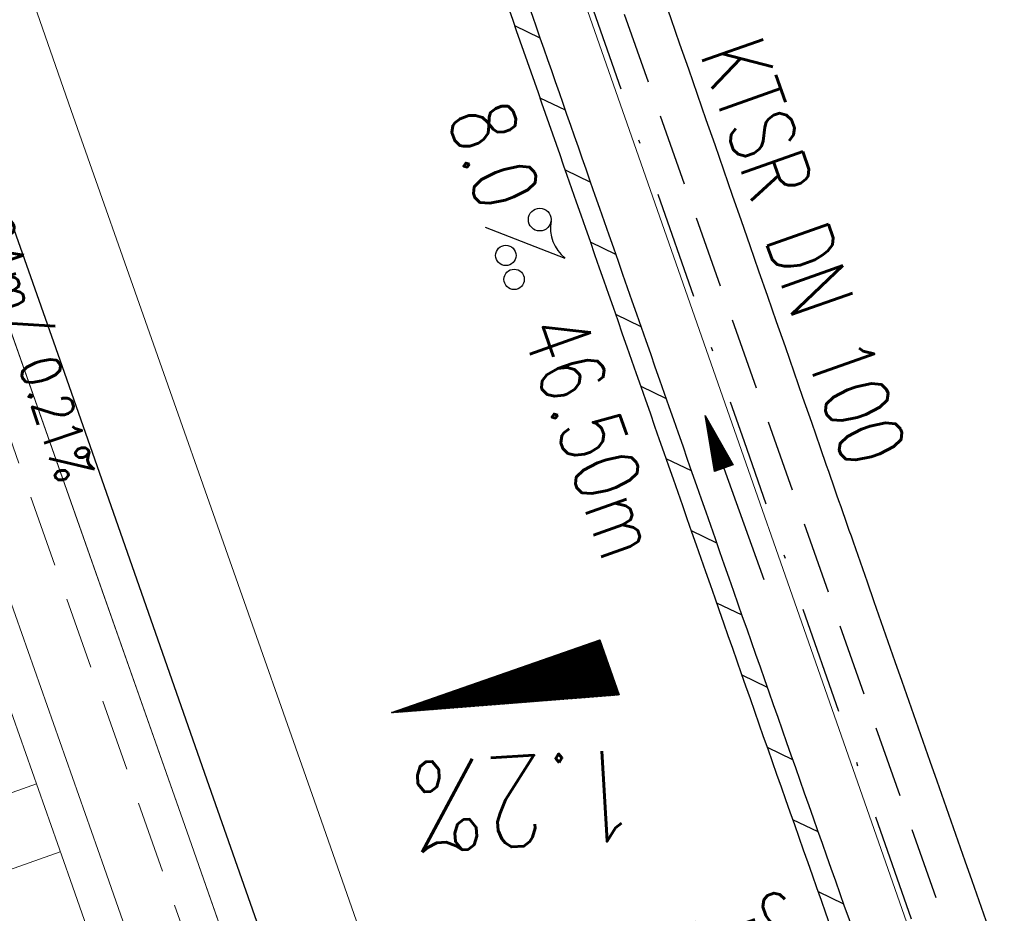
# Model space of a CAD drawing. Extents: x 446577 to 447240, y 443630 to 444842.
# Tile 19 of 71: x 446946 to 446974, y 443904 to 443929. Entities that reach past the tile are written whole.
import ezdxf
from ezdxf.enums import TextEntityAlignment as Align

# ---------------------------------------------------------------- set-up
doc = ezdxf.new("R2010")
doc.units = 0
doc.header["$LTSCALE"] = 2
doc.header["$MEASUREMENT"] = 0
for name, pattern in [('AUSGEZOGEN', [0]), ('GESTRICH-X2', [1.5, 1, -0.5]), ('STRICHPT-X3', [3, 1.5, -0.75, 0, -0.75])]:
    doc.linetypes.add(name, pattern=pattern)
doc.layers.get('0').update_dxf_attribs({"linetype": 'AUSGEZOGEN'})
for name, color, linetype in [('200_ACHSEN', 7, 'CONTINUOUS'), ('ACHSE', 250, 'STRICHPT-X3'), ('Beschriftung', 7, 'CONTINUOUS'), ('FBR', 8, 'CONTINUOUS'), ('GEF', 7, 'CONTINUOUS'), ('Hintergrund', 7, 'CONTINUOUS'), ('Hintergrundplan', 7, 'CONTINUOUS'), ('KANAL', 7, 'GESTRICH-X2'), ('PFEIL', 7, 'CONTINUOUS'), ('SCHACHTNR', 6, 'CONTINUOUS'), ('SCHLITZRINNE', 8, 'AUSGEZOGEN'), ('STRASSE', 8, 'CONTINUOUS'), ('TEXTO', 4, 'CONTINUOUS'), ('TEXTU', 4, 'CONTINUOUS')]:
    doc.layers.add(name, color=color, linetype=linetype)
doc.styles.add('6', font='txt_____.ttf', dxfattribs={"width": 0.8, "height": 1})
doc.styles.add('ROMANS', font='romans.shx', dxfattribs={"width": 0.8})

# ---------------------------------------------------------------- blocks, each defined once
blk = doc.blocks.new('PROM')
blk.add_line((1.566, 1.817), (0.019, 0.015))
for centre, radius in [((0.317, 1.51), 0.317), ((0.943, 0.291), 0.283), ((1.645, 0.287), 0.283)]:
    blk.add_circle(centre, radius)
blk.add_arc((0.992, 2.682), 1.033, 239.1414, 303.3549)
blk = doc.blocks.new('PFEIL2')
at = {"color": 0}
for p, q in [((0.881, -0.271), (0.879, 0.276)), ((0.879, 0.276), (2.429, 0.009)), ((0.88, 0.002), (-2.401, -0.012)), ((0.911, 0.27), (0.879, 0.265)), ((0.965, 0.261), (0.879, 0.246)), ((1.019, 0.252), (0.879, 0.228)), ((1.073, 0.242), (0.879, 0.209)), ((1.127, 0.233), (0.879, 0.191)), ((1.181, 0.224), (0.879, 0.172)), ((1.235, 0.214), (0.879, 0.154)), ((1.289, 0.205), (0.879, 0.135)), ((1.343, 0.196), (0.879, 0.117)), ((1.397, 0.187), (0.879, 0.098)), ((1.451, 0.177), (0.879, 0.08)), ((1.505, 0.168), (0.879, 0.061)), ((1.559, 0.159), (0.88, 0.043)), ((1.613, 0.149), (0.88, 0.024)), ((1.668, 0.14), (0.88, 0.006)), ((1.722, 0.131), (0.88, -0.013)), ((1.776, 0.121), (0.88, -0.031)), ((1.83, 0.112), (0.88, -0.05)), ((1.884, 0.103), (0.88, -0.068)), ((1.938, 0.094), (0.88, -0.087)), ((1.992, 0.084), (0.88, -0.105)), ((2.046, 0.075), (0.88, -0.124)), ((2.1, 0.066), (0.88, -0.142)), ((2.154, 0.056), (0.88, -0.161)), ((2.208, 0.047), (0.88, -0.179)), ((2.262, 0.038), (0.881, -0.198)), ((2.316, 0.029), (0.881, -0.216)), ((2.37, 0.019), (0.881, -0.235)), ((2.424, 0.01), (0.881, -0.253)), ((2.429, 0.009), (0.881, -0.271))]:
    blk.add_line(p, q, dxfattribs=at)
blk = doc.blocks.new('*X5')
at = {"color": 0}
for p, q in [((725.827, 193.844), (727.436, 195.453)), ((725.827, 193.853), (727.427, 195.453)), ((725.827, 193.861), (727.418, 195.453)), ((725.827, 193.87), (727.409, 195.453)), ((725.827, 193.879), (727.401, 195.453)), ((725.827, 193.888), (727.392, 195.453)), ((725.827, 193.897), (727.383, 195.453)), ((725.827, 193.906), (727.374, 195.453)), ((725.827, 193.914), (727.365, 195.453)), ((725.827, 193.923), (727.356, 195.453)), ((725.827, 193.932), (727.347, 195.453)), ((725.827, 193.941), (727.339, 195.453)), ((725.827, 193.95), (727.33, 195.453)), ((725.827, 193.959), (727.321, 195.453)), ((725.827, 193.967), (727.312, 195.453)), ((725.827, 193.976), (727.303, 195.453)), ((725.827, 193.985), (727.294, 195.453)), ((725.827, 193.994), (727.286, 195.453)), ((725.827, 194.003), (727.277, 195.453)), ((725.827, 194.012), (727.268, 195.453)), ((725.827, 194.02), (727.259, 195.453)), ((725.827, 194.029), (727.25, 195.453)), ((725.827, 194.038), (727.241, 195.453)), ((725.827, 194.047), (727.233, 195.453)), ((725.827, 194.056), (727.224, 195.453)), ((725.827, 194.065), (727.215, 195.453)), ((725.827, 194.073), (727.206, 195.453)), ((725.827, 194.082), (727.197, 195.453)), ((725.827, 194.091), (727.188, 195.453)), ((725.827, 194.1), (727.18, 195.453)), ((725.827, 194.109), (727.171, 195.453)), ((725.827, 194.118), (727.162, 195.453)), ((725.827, 194.127), (727.153, 195.453)), ((725.827, 194.135), (727.144, 195.453)), ((725.827, 194.144), (727.135, 195.453)), ((725.827, 194.153), (727.127, 195.453)), ((725.827, 194.162), (727.118, 195.453)), ((725.827, 194.171), (727.109, 195.453)), ((725.827, 194.18), (727.1, 195.453)), ((725.827, 194.188), (727.091, 195.453)), ((725.827, 194.197), (727.082, 195.453)), ((725.827, 194.206), (727.073, 195.453)), ((725.827, 194.215), (727.065, 195.453)), ((725.827, 194.224), (727.056, 195.453)), ((725.827, 194.233), (727.047, 195.453)), ((725.827, 194.241), (727.038, 195.453)), ((725.827, 194.25), (727.029, 195.453)), ((725.827, 194.259), (727.02, 195.453)), ((725.827, 194.268), (727.012, 195.453)), ((725.827, 194.277), (727.003, 195.453)), ((725.827, 194.286), (726.994, 195.453)), ((725.827, 194.294), (726.985, 195.453)), ((725.827, 194.303), (726.976, 195.453)), ((725.827, 194.312), (726.967, 195.453)), ((725.827, 194.321), (726.959, 195.453)), ((725.827, 194.33), (726.95, 195.453)), ((725.827, 194.339), (726.941, 195.453)), ((725.827, 194.348), (726.932, 195.453)), ((725.827, 194.356), (726.923, 195.453)), ((725.827, 194.365), (726.914, 195.453)), ((725.827, 194.374), (726.906, 195.453)), ((725.827, 194.383), (726.897, 195.453)), ((725.827, 194.392), (726.888, 195.453)), ((725.827, 194.401), (726.879, 195.453)), ((725.827, 194.409), (726.87, 195.453)), ((725.827, 194.418), (726.861, 195.453)), ((725.827, 194.427), (726.853, 195.453)), ((725.827, 194.436), (726.844, 195.453)), ((725.827, 194.445), (726.835, 195.453)), ((725.827, 194.454), (726.826, 195.453)), ((725.827, 194.462), (726.817, 195.453)), ((725.827, 194.471), (726.808, 195.453)), ((725.827, 194.48), (726.799, 195.453)), ((725.827, 194.489), (726.791, 195.453)), ((725.827, 194.498), (726.782, 195.453)), ((725.827, 194.507), (726.773, 195.453)), ((725.827, 194.515), (726.764, 195.453)), ((725.827, 194.524), (726.755, 195.453)), ((725.827, 194.533), (726.746, 195.453)), ((725.827, 194.542), (726.738, 195.453)), ((725.827, 194.551), (726.729, 195.453)), ((725.827, 194.56), (726.72, 195.453)), ((725.827, 194.568), (726.711, 195.453)), ((725.827, 194.577), (726.702, 195.453)), ((725.827, 194.586), (726.693, 195.453)), ((725.827, 194.595), (726.685, 195.453)), ((725.827, 194.604), (726.676, 195.453)), ((725.827, 194.613), (726.667, 195.453)), ((725.827, 194.622), (726.658, 195.453)), ((725.827, 194.63), (726.649, 195.453)), ((725.827, 194.639), (726.64, 195.453)), ((725.827, 194.648), (726.632, 195.453)), ((725.827, 194.657), (726.623, 195.453)), ((725.827, 194.666), (726.614, 195.453)), ((725.827, 194.675), (726.605, 195.453)), ((725.827, 194.683), (726.596, 195.453)), ((725.827, 194.692), (726.587, 195.453)), ((725.827, 194.701), (726.579, 195.453)), ((725.827, 194.71), (726.57, 195.453)), ((725.827, 194.719), (726.561, 195.453)), ((725.827, 194.728), (726.552, 195.453)), ((725.827, 194.736), (726.543, 195.453)), ((725.827, 194.745), (726.534, 195.453)), ((725.827, 194.754), (726.525, 195.453)), ((725.827, 194.763), (726.517, 195.453)), ((725.827, 194.772), (726.508, 195.453)), ((725.827, 194.781), (726.499, 195.453)), ((725.827, 194.789), (726.49, 195.453)), ((725.827, 194.798), (726.481, 195.453)), ((725.827, 194.807), (726.472, 195.453)), ((725.827, 194.816), (726.464, 195.453)), ((725.827, 194.825), (726.455, 195.453)), ((725.827, 194.834), (726.446, 195.453)), ((725.827, 194.842), (726.437, 195.453)), ((725.827, 194.851), (726.428, 195.453)), ((725.827, 194.86), (726.419, 195.453)), ((725.827, 194.869), (726.411, 195.453)), ((725.827, 194.878), (726.402, 195.453)), ((725.827, 194.887), (726.393, 195.453)), ((725.827, 194.896), (726.384, 195.453)), ((725.827, 194.904), (726.375, 195.453)), ((725.827, 194.913), (726.366, 195.453)), ((725.827, 194.922), (726.358, 195.453)), ((725.827, 194.931), (726.349, 195.453)), ((725.827, 194.94), (726.34, 195.453)), ((725.827, 194.949), (726.331, 195.453)), ((725.827, 194.957), (726.322, 195.453)), ((725.827, 194.966), (726.313, 195.453)), ((725.827, 194.975), (726.305, 195.453)), ((725.827, 194.984), (726.296, 195.453)), ((725.827, 194.993), (726.287, 195.453)), ((725.827, 195.002), (726.278, 195.453)), ((725.827, 195.01), (726.269, 195.453)), ((725.827, 195.019), (726.26, 195.453)), ((725.827, 195.028), (726.251, 195.453)), ((725.827, 195.037), (726.243, 195.453)), ((725.827, 195.046), (726.234, 195.453)), ((725.827, 195.055), (726.225, 195.453)), ((725.827, 195.063), (726.216, 195.453)), ((725.827, 195.072), (726.207, 195.453)), ((725.827, 195.081), (726.198, 195.453)), ((725.827, 195.09), (726.19, 195.453)), ((725.827, 195.099), (726.181, 195.453)), ((725.827, 195.108), (726.172, 195.453)), ((725.827, 195.116), (726.163, 195.453)), ((725.827, 195.125), (726.154, 195.453)), ((725.827, 195.134), (726.145, 195.453)), ((725.827, 195.143), (726.137, 195.453)), ((725.827, 195.152), (726.128, 195.453)), ((725.827, 195.161), (726.119, 195.453)), ((725.827, 195.17), (726.11, 195.453)), ((725.827, 195.178), (726.101, 195.453)), ((725.827, 195.187), (726.092, 195.453)), ((725.827, 195.196), (726.084, 195.453)), ((725.827, 195.205), (726.075, 195.453)), ((725.827, 195.214), (726.066, 195.453)), ((725.827, 195.223), (726.057, 195.453)), ((725.827, 195.231), (726.048, 195.453)), ((725.827, 195.24), (726.039, 195.453)), ((725.827, 195.249), (726.031, 195.453)), ((725.827, 195.258), (726.022, 195.453)), ((725.827, 195.267), (726.013, 195.453)), ((725.827, 195.276), (726.004, 195.453)), ((725.827, 195.284), (725.995, 195.453)), ((725.827, 195.293), (725.986, 195.453)), ((725.827, 195.302), (725.977, 195.453)), ((725.827, 195.311), (725.969, 195.453)), ((725.827, 195.32), (725.96, 195.453)), ((725.827, 195.329), (725.951, 195.453)), ((725.827, 195.337), (725.942, 195.453)), ((725.827, 195.346), (725.933, 195.453)), ((725.827, 195.355), (725.924, 195.453)), ((725.827, 195.364), (725.916, 195.453)), ((725.827, 195.373), (725.907, 195.453)), ((725.827, 195.382), (725.898, 195.453)), ((725.827, 195.39), (725.889, 195.453)), ((725.827, 195.399), (725.88, 195.453)), ((725.827, 195.408), (725.871, 195.453)), ((725.827, 195.417), (725.863, 195.453)), ((725.827, 195.426), (725.854, 195.453)), ((725.827, 195.435), (725.845, 195.453)), ((725.827, 195.444), (725.836, 195.453)), ((725.827, 193.826), (727.433, 195.433)), ((725.827, 193.817), (727.43, 195.421)), ((725.827, 193.808), (727.427, 195.409)), ((725.827, 193.799), (727.424, 195.397)), ((725.827, 193.791), (727.421, 195.385)), ((725.827, 193.782), (727.418, 195.373)), ((725.827, 193.773), (727.414, 195.361)), ((725.827, 193.764), (727.411, 195.349)), ((725.827, 193.755), (727.408, 195.337)), ((725.827, 193.746), (727.405, 195.325)), ((725.827, 193.738), (727.402, 195.313)), ((725.827, 193.729), (727.399, 195.301)), ((725.827, 193.72), (727.395, 195.289)), ((725.827, 193.711), (727.392, 195.277)), ((725.827, 193.702), (727.389, 195.265)), ((725.827, 193.693), (727.386, 195.253)), ((725.827, 193.685), (727.383, 195.241)), ((725.827, 193.676), (727.38, 195.229)), ((725.827, 193.667), (727.377, 195.217)), ((725.827, 193.658), (727.373, 195.205)), ((725.827, 193.649), (727.37, 195.193)), ((725.827, 193.64), (727.367, 195.181)), ((725.827, 193.632), (727.364, 195.169)), ((725.827, 193.623), (727.361, 195.157)), ((725.827, 193.614), (727.358, 195.145)), ((725.827, 193.605), (727.354, 195.133)), ((725.827, 193.596), (727.351, 195.121)), ((725.827, 193.587), (727.348, 195.109)), ((725.827, 193.579), (727.345, 195.097)), ((725.827, 193.57), (727.342, 195.085)), ((725.827, 193.561), (727.339, 195.073)), ((725.827, 193.552), (727.336, 195.061)), ((725.827, 193.543), (727.332, 195.049)), ((725.827, 193.534), (727.329, 195.037)), ((725.827, 193.525), (727.326, 195.025)), ((725.827, 193.517), (727.323, 195.013)), ((725.827, 193.508), (727.32, 195.001)), ((725.827, 193.499), (727.317, 194.989)), ((725.827, 193.49), (727.313, 194.977)), ((725.827, 193.481), (727.31, 194.965)), ((725.827, 193.472), (727.307, 194.953)), ((725.827, 193.464), (727.304, 194.941)), ((725.827, 193.455), (727.301, 194.929)), ((725.827, 193.446), (727.298, 194.917)), ((725.827, 193.437), (727.295, 194.905)), ((725.827, 193.428), (727.291, 194.893)), ((725.827, 193.419), (727.288, 194.881)), ((725.827, 193.411), (727.285, 194.869)), ((725.827, 193.402), (727.282, 194.857)), ((725.827, 193.393), (727.279, 194.845)), ((725.827, 193.384), (727.276, 194.833)), ((725.827, 193.375), (727.272, 194.821)), ((725.827, 193.366), (727.269, 194.809)), ((725.827, 193.358), (727.266, 194.797)), ((725.827, 193.349), (727.263, 194.785)), ((725.827, 193.34), (727.26, 194.773)), ((725.827, 193.331), (727.257, 194.761)), ((725.827, 193.322), (727.254, 194.749)), ((725.827, 193.313), (727.25, 194.737)), ((725.827, 193.305), (727.247, 194.725)), ((725.827, 193.296), (727.244, 194.713)), ((725.827, 193.287), (727.241, 194.701)), ((725.827, 193.278), (727.238, 194.689)), ((725.827, 193.269), (727.235, 194.677)), ((725.827, 193.26), (727.231, 194.665)), ((725.827, 193.251), (727.228, 194.653)), ((725.827, 193.243), (727.225, 194.641)), ((725.827, 193.234), (727.222, 194.629)), ((725.827, 193.225), (727.219, 194.617)), ((725.827, 193.216), (727.216, 194.605)), ((725.827, 193.207), (727.213, 194.593)), ((725.827, 193.198), (727.209, 194.581)), ((725.827, 193.19), (727.206, 194.569)), ((725.827, 193.181), (727.203, 194.557)), ((725.827, 193.172), (727.2, 194.545)), ((725.827, 193.163), (727.197, 194.533)), ((725.827, 193.154), (727.194, 194.521)), ((725.827, 193.145), (727.19, 194.509)), ((725.827, 193.137), (727.187, 194.497)), ((725.827, 193.128), (727.184, 194.485)), ((725.827, 193.119), (727.181, 194.473)), ((725.827, 193.11), (727.178, 194.461)), ((725.827, 193.101), (727.175, 194.449)), ((725.827, 193.092), (727.172, 194.437)), ((725.827, 193.084), (727.168, 194.425)), ((725.827, 193.075), (727.165, 194.413)), ((725.827, 193.066), (727.162, 194.401)), ((725.827, 193.057), (727.159, 194.389)), ((725.827, 193.048), (727.156, 194.377)), ((725.827, 193.039), (727.153, 194.365)), ((725.827, 193.031), (727.149, 194.353)), ((725.827, 193.022), (727.146, 194.341)), ((725.827, 193.013), (727.143, 194.329)), ((725.827, 193.004), (727.14, 194.317)), ((725.827, 192.995), (727.137, 194.305)), ((725.827, 192.986), (727.134, 194.293)), ((725.827, 192.977), (727.131, 194.281)), ((725.827, 192.969), (727.127, 194.269)), ((725.827, 192.96), (727.124, 194.257)), ((725.827, 192.951), (727.121, 194.245)), ((725.827, 192.942), (727.118, 194.233)), ((725.827, 192.933), (727.115, 194.221)), ((725.827, 192.924), (727.112, 194.209)), ((725.827, 192.916), (727.108, 194.197)), ((725.827, 192.907), (727.105, 194.185)), ((725.827, 192.898), (727.102, 194.173)), ((725.827, 192.889), (727.099, 194.161)), ((725.827, 192.88), (727.096, 194.15)), ((725.827, 192.871), (727.093, 194.138)), ((725.827, 192.863), (727.09, 194.126)), ((725.827, 192.854), (727.086, 194.114)), ((725.827, 192.845), (727.083, 194.102)), ((725.827, 192.836), (727.08, 194.09)), ((725.827, 192.827), (727.077, 194.078)), ((725.827, 192.818), (727.074, 194.066)), ((725.827, 192.81), (727.071, 194.054)), ((725.827, 192.801), (727.068, 194.042)), ((725.827, 192.792), (727.064, 194.03)), ((725.827, 192.783), (727.061, 194.018)), ((725.827, 192.774), (727.058, 194.006)), ((725.827, 192.765), (727.055, 193.994)), ((725.827, 192.757), (727.052, 193.982)), ((725.827, 192.748), (727.049, 193.97)), ((725.827, 192.739), (727.045, 193.958)), ((725.827, 192.73), (727.042, 193.946)), ((725.827, 192.721), (727.039, 193.934)), ((725.827, 192.712), (727.036, 193.922)), ((725.827, 192.703), (727.033, 193.91)), ((725.827, 192.695), (727.03, 193.898)), ((725.827, 192.686), (727.027, 193.886)), ((725.827, 192.677), (727.023, 193.874)), ((725.827, 192.668), (727.02, 193.862)), ((725.827, 192.659), (727.017, 193.85)), ((725.827, 192.65), (727.014, 193.838)), ((725.827, 192.642), (727.011, 193.826)), ((725.827, 192.633), (727.008, 193.814)), ((725.827, 192.624), (727.004, 193.802)), ((725.827, 192.615), (727.001, 193.79)), ((725.827, 192.606), (726.998, 193.778)), ((725.827, 192.597), (726.995, 193.766)), ((725.827, 192.589), (726.992, 193.754)), ((725.827, 192.58), (726.989, 193.742)), ((725.827, 192.571), (726.986, 193.73)), ((725.827, 192.562), (726.982, 193.718)), ((725.827, 192.553), (726.979, 193.706)), ((725.827, 192.544), (726.976, 193.694)), ((725.827, 192.536), (726.973, 193.682)), ((725.827, 192.527), (726.97, 193.67)), ((725.827, 192.518), (726.967, 193.658)), ((725.827, 192.509), (726.963, 193.646)), ((725.827, 192.5), (726.96, 193.634)), ((725.827, 192.491), (726.957, 193.622)), ((725.827, 192.483), (726.954, 193.61)), ((725.827, 192.474), (726.951, 193.598)), ((725.827, 192.465), (726.948, 193.586)), ((725.827, 192.456), (726.945, 193.574)), ((725.827, 192.447), (726.941, 193.562)), ((725.827, 192.438), (726.938, 193.55)), ((725.827, 192.429), (726.935, 193.538)), ((725.827, 192.421), (726.932, 193.526)), ((725.827, 192.412), (726.929, 193.514)), ((725.827, 192.403), (726.926, 193.502)), ((725.827, 192.394), (726.922, 193.49)), ((725.827, 192.385), (726.919, 193.478)), ((725.827, 192.376), (726.916, 193.466)), ((725.827, 192.368), (726.913, 193.454)), ((725.827, 192.359), (726.91, 193.442)), ((725.827, 192.35), (726.907, 193.43)), ((725.827, 192.341), (726.904, 193.418)), ((725.827, 192.332), (726.9, 193.406)), ((725.827, 192.323), (726.897, 193.394)), ((725.827, 192.315), (726.894, 193.382)), ((725.827, 192.306), (726.891, 193.37)), ((725.827, 192.297), (726.888, 193.358)), ((725.827, 192.288), (726.885, 193.346)), ((725.827, 192.279), (726.881, 193.334)), ((725.827, 192.27), (726.878, 193.322)), ((725.827, 192.262), (726.875, 193.31)), ((725.827, 192.253), (726.872, 193.298)), ((725.827, 192.244), (726.869, 193.286)), ((725.827, 192.235), (726.866, 193.274)), ((725.827, 192.226), (726.863, 193.262)), ((725.827, 192.217), (726.859, 193.25)), ((725.827, 192.209), (726.856, 193.238)), ((725.827, 192.2), (726.853, 193.226)), ((725.827, 192.191), (726.85, 193.214)), ((725.827, 192.182), (726.847, 193.202)), ((725.827, 192.173), (726.844, 193.19)), ((725.827, 192.164), (726.84, 193.178)), ((725.827, 192.155), (726.837, 193.166)), ((725.827, 192.147), (726.834, 193.154)), ((725.827, 192.138), (726.831, 193.142)), ((725.827, 192.129), (726.828, 193.13)), ((725.827, 192.12), (726.825, 193.118)), ((725.827, 192.111), (726.822, 193.106)), ((725.827, 192.102), (726.818, 193.094)), ((725.827, 192.094), (726.815, 193.082)), ((725.827, 192.085), (726.812, 193.07)), ((725.827, 192.076), (726.809, 193.058)), ((725.827, 192.067), (726.806, 193.046)), ((725.827, 192.058), (726.803, 193.034)), ((725.827, 192.049), (726.799, 193.022)), ((725.827, 192.041), (726.796, 193.01)), ((725.827, 192.032), (726.793, 192.998)), ((725.827, 192.023), (726.79, 192.986)), ((725.827, 192.014), (726.787, 192.974)), ((725.827, 192.005), (726.784, 192.962)), ((725.827, 191.996), (726.781, 192.95)), ((725.827, 191.988), (726.777, 192.938)), ((725.827, 191.979), (726.774, 192.926)), ((725.827, 191.97), (726.771, 192.914)), ((725.827, 191.961), (726.768, 192.902)), ((725.827, 191.952), (726.765, 192.89)), ((725.827, 191.943), (726.762, 192.878)), ((725.827, 191.935), (726.758, 192.866)), ((725.827, 191.926), (726.755, 192.854)), ((725.827, 191.917), (726.752, 192.842)), ((725.827, 191.908), (726.749, 192.83)), ((725.827, 191.899), (726.746, 192.818)), ((725.827, 191.89), (726.743, 192.806)), ((725.827, 191.881), (726.74, 192.794)), ((725.827, 191.873), (726.736, 192.782)), ((725.827, 191.864), (726.733, 192.77)), ((725.827, 191.855), (726.73, 192.758)), ((725.827, 191.846), (726.727, 192.746)), ((725.827, 191.837), (726.724, 192.734)), ((725.827, 191.828), (726.721, 192.722)), ((725.827, 191.82), (726.717, 192.71)), ((725.827, 191.811), (726.714, 192.698)), ((725.827, 191.802), (726.711, 192.686)), ((725.827, 191.793), (726.708, 192.674)), ((725.827, 191.784), (726.705, 192.662)), ((725.827, 191.775), (726.702, 192.65)), ((725.827, 191.767), (726.699, 192.639)), ((725.827, 191.758), (726.695, 192.627)), ((725.827, 191.749), (726.692, 192.615)), ((725.827, 191.74), (726.689, 192.603)), ((725.827, 191.731), (726.686, 192.591)), ((725.827, 191.722), (726.683, 192.579)), ((725.827, 191.714), (726.68, 192.567)), ((725.827, 191.705), (726.677, 192.555)), ((725.827, 191.696), (726.673, 192.543)), ((725.827, 191.687), (726.67, 192.531)), ((725.827, 191.678), (726.667, 192.519)), ((725.827, 191.669), (726.664, 192.507)), ((725.827, 191.66), (726.661, 192.495)), ((725.827, 191.652), (726.658, 192.483)), ((725.827, 191.643), (726.654, 192.471)), ((725.827, 191.634), (726.651, 192.459)), ((725.827, 191.625), (726.648, 192.447)), ((725.827, 191.616), (726.645, 192.435)), ((725.827, 191.607), (726.642, 192.423)), ((725.827, 191.599), (726.639, 192.411)), ((725.827, 191.59), (726.636, 192.399)), ((725.827, 191.581), (726.632, 192.387)), ((725.827, 191.572), (726.629, 192.375)), ((725.827, 191.563), (726.626, 192.363)), ((725.827, 191.554), (726.623, 192.351)), ((725.827, 191.546), (726.62, 192.339)), ((725.827, 191.537), (726.617, 192.327)), ((725.827, 191.528), (726.613, 192.315)), ((725.827, 191.519), (726.61, 192.303)), ((725.827, 191.51), (726.607, 192.291)), ((725.827, 191.501), (726.604, 192.279)), ((725.827, 191.493), (726.601, 192.267)), ((725.827, 191.484), (726.598, 192.255)), ((725.827, 191.475), (726.595, 192.243)), ((725.827, 191.466), (726.591, 192.231)), ((725.827, 191.457), (726.588, 192.219)), ((725.827, 191.448), (726.585, 192.207)), ((725.827, 191.44), (726.582, 192.195)), ((725.827, 191.431), (726.579, 192.183)), ((725.827, 191.422), (726.576, 192.171)), ((725.827, 191.413), (726.572, 192.159)), ((725.827, 191.404), (726.569, 192.147)), ((725.827, 191.395), (726.566, 192.135)), ((725.827, 191.386), (726.563, 192.123)), ((725.827, 191.378), (726.56, 192.111)), ((725.827, 191.369), (726.557, 192.099)), ((725.827, 191.36), (726.554, 192.087)), ((725.827, 191.351), (726.55, 192.075)), ((725.827, 191.342), (726.547, 192.063)), ((725.827, 191.333), (726.544, 192.051)), ((725.827, 191.325), (726.541, 192.039)), ((725.827, 191.316), (726.538, 192.027)), ((725.827, 191.307), (726.535, 192.015)), ((725.827, 191.298), (726.531, 192.003)), ((725.827, 191.289), (726.528, 191.991)), ((725.827, 191.28), (726.525, 191.979)), ((725.827, 191.272), (726.522, 191.967)), ((725.827, 191.263), (726.519, 191.955)), ((725.827, 191.254), (726.516, 191.943)), ((725.827, 191.245), (726.513, 191.931)), ((725.827, 191.236), (726.509, 191.919)), ((725.827, 191.227), (726.506, 191.907)), ((725.827, 191.219), (726.503, 191.895)), ((725.827, 191.21), (726.5, 191.883)), ((725.827, 191.201), (726.497, 191.871)), ((725.827, 191.192), (726.494, 191.859)), ((725.827, 191.183), (726.49, 191.847)), ((725.827, 191.174), (726.487, 191.835)), ((725.827, 191.166), (726.484, 191.823)), ((725.827, 191.157), (726.481, 191.811)), ((725.827, 191.148), (726.478, 191.799)), ((725.827, 191.139), (726.475, 191.787)), ((725.827, 191.13), (726.472, 191.775)), ((725.827, 191.121), (726.468, 191.763)), ((725.827, 191.112), (726.465, 191.751)), ((725.827, 191.104), (726.462, 191.739)), ((725.827, 191.095), (726.459, 191.727)), ((725.827, 191.086), (726.456, 191.715)), ((725.827, 191.077), (726.453, 191.703)), ((725.827, 191.068), (726.449, 191.691)), ((725.827, 191.059), (726.446, 191.679)), ((725.827, 191.051), (726.443, 191.667)), ((725.827, 191.042), (726.44, 191.655)), ((725.827, 191.033), (726.437, 191.643)), ((725.827, 191.024), (726.434, 191.631)), ((725.827, 191.015), (726.431, 191.619)), ((725.827, 191.006), (726.427, 191.607)), ((725.827, 190.998), (726.424, 191.595)), ((725.827, 190.989), (726.421, 191.583)), ((725.827, 190.98), (726.418, 191.571)), ((725.827, 190.971), (726.415, 191.559)), ((725.827, 190.962), (726.412, 191.547)), ((725.827, 190.953), (726.408, 191.535)), ((725.827, 190.945), (726.405, 191.523)), ((725.827, 190.936), (726.402, 191.511)), ((725.827, 190.927), (726.399, 191.499)), ((725.827, 190.918), (726.396, 191.487)), ((725.827, 190.909), (726.393, 191.475)), ((725.827, 190.9), (726.39, 191.463)), ((725.827, 190.892), (726.386, 191.451)), ((725.827, 190.883), (726.383, 191.439)), ((725.827, 190.874), (726.38, 191.427)), ((725.827, 190.865), (726.377, 191.415)), ((725.827, 190.856), (726.374, 191.403)), ((725.827, 190.847), (726.371, 191.391)), ((725.827, 190.838), (726.367, 191.379)), ((725.827, 190.83), (726.364, 191.367)), ((725.827, 190.821), (726.361, 191.355)), ((725.827, 190.812), (726.358, 191.343)), ((725.827, 190.803), (726.355, 191.331)), ((725.827, 190.794), (726.352, 191.319)), ((725.827, 190.785), (726.349, 191.307)), ((725.827, 190.777), (726.345, 191.295)), ((725.827, 190.768), (726.342, 191.283)), ((725.827, 190.759), (726.339, 191.271)), ((725.827, 190.75), (726.336, 191.259)), ((725.827, 190.741), (726.333, 191.247)), ((725.827, 190.732), (726.33, 191.235)), ((725.827, 190.724), (726.326, 191.223)), ((725.827, 190.715), (726.323, 191.211)), ((725.827, 190.706), (726.32, 191.199)), ((725.827, 190.697), (726.317, 191.187)), ((725.827, 190.688), (726.314, 191.175)), ((725.827, 190.679), (726.311, 191.163)), ((725.827, 190.671), (726.308, 191.151)), ((725.827, 190.662), (726.304, 191.139)), ((725.827, 190.653), (726.301, 191.128)), ((725.827, 190.644), (726.298, 191.116)), ((725.827, 190.635), (726.295, 191.104)), ((725.827, 190.626), (726.292, 191.092)), ((725.827, 190.618), (726.289, 191.08)), ((725.827, 190.609), (726.286, 191.068)), ((725.827, 190.6), (726.282, 191.056)), ((725.827, 190.591), (726.279, 191.044)), ((725.827, 190.582), (726.276, 191.032)), ((725.827, 190.573), (726.273, 191.02)), ((725.827, 190.564), (726.27, 191.008)), ((725.827, 190.556), (726.267, 190.996)), ((725.827, 190.547), (726.263, 190.984)), ((725.827, 190.538), (726.26, 190.972)), ((725.827, 190.529), (726.257, 190.96)), ((725.827, 190.52), (726.254, 190.948)), ((725.827, 190.511), (726.251, 190.936)), ((725.827, 190.503), (726.248, 190.924)), ((725.827, 190.494), (726.245, 190.912)), ((725.827, 190.485), (726.241, 190.9)), ((725.827, 190.476), (726.238, 190.888)), ((725.827, 190.467), (726.235, 190.876)), ((725.827, 190.458), (726.232, 190.864)), ((725.827, 190.45), (726.229, 190.852)), ((725.827, 190.441), (726.226, 190.84)), ((725.827, 190.432), (726.222, 190.828)), ((725.827, 190.423), (726.219, 190.816)), ((725.827, 190.414), (726.216, 190.804)), ((725.827, 190.405), (726.213, 190.792)), ((725.827, 190.397), (726.21, 190.78)), ((725.827, 190.388), (726.207, 190.768)), ((725.827, 190.379), (726.204, 190.756)), ((725.827, 190.37), (726.2, 190.744)), ((725.827, 190.361), (726.197, 190.732)), ((725.827, 190.352), (726.194, 190.72)), ((725.827, 190.344), (726.191, 190.708)), ((725.827, 190.335), (726.188, 190.696)), ((725.827, 190.326), (726.185, 190.684)), ((725.827, 190.317), (726.181, 190.672)), ((725.827, 190.308), (726.178, 190.66)), ((725.827, 190.299), (726.175, 190.648)), ((725.827, 190.29), (726.172, 190.636)), ((725.827, 190.282), (726.169, 190.624)), ((725.827, 190.273), (726.166, 190.612)), ((725.827, 190.264), (726.163, 190.6)), ((725.827, 190.255), (726.159, 190.588)), ((725.827, 190.246), (726.156, 190.576)), ((725.827, 190.237), (726.153, 190.564)), ((725.827, 190.229), (726.15, 190.552)), ((725.827, 190.22), (726.147, 190.54)), ((725.827, 190.211), (726.144, 190.528)), ((725.827, 190.202), (726.14, 190.516)), ((725.827, 190.193), (726.137, 190.504)), ((725.827, 190.184), (726.134, 190.492)), ((725.827, 190.176), (726.131, 190.48)), ((725.827, 190.167), (726.128, 190.468)), ((725.827, 190.158), (726.125, 190.456)), ((725.827, 190.149), (726.122, 190.444)), ((725.827, 190.14), (726.118, 190.432)), ((725.827, 190.131), (726.115, 190.42)), ((725.827, 190.123), (726.112, 190.408)), ((725.827, 190.114), (726.109, 190.396)), ((725.827, 190.105), (726.106, 190.384)), ((725.827, 190.096), (726.103, 190.372)), ((725.827, 190.087), (726.099, 190.36)), ((725.827, 190.078), (726.096, 190.348)), ((725.827, 190.07), (726.093, 190.336)), ((725.827, 190.061), (726.09, 190.324)), ((725.827, 190.052), (726.087, 190.312)), ((725.827, 190.043), (726.084, 190.3)), ((725.827, 190.034), (726.081, 190.288)), ((725.827, 190.025), (726.077, 190.276)), ((725.827, 190.016), (726.074, 190.264)), ((725.827, 190.008), (726.071, 190.252)), ((725.827, 189.999), (726.068, 190.24)), ((725.827, 189.99), (726.065, 190.228)), ((725.827, 189.981), (726.062, 190.216)), ((725.827, 189.972), (726.058, 190.204)), ((725.827, 189.963), (726.055, 190.192)), ((725.827, 189.955), (726.052, 190.18)), ((725.827, 189.946), (726.049, 190.168)), ((725.827, 189.937), (726.046, 190.156)), ((725.827, 189.928), (726.043, 190.144)), ((725.827, 189.919), (726.04, 190.132)), ((725.827, 189.91), (726.036, 190.12)), ((725.827, 189.902), (726.033, 190.108)), ((725.827, 189.893), (726.03, 190.096)), ((725.827, 189.884), (726.027, 190.084)), ((725.827, 189.875), (726.024, 190.072)), ((725.827, 189.866), (726.021, 190.06)), ((725.827, 189.857), (726.017, 190.048)), ((725.827, 189.849), (726.014, 190.036)), ((725.827, 189.84), (726.011, 190.024)), ((725.827, 189.831), (726.008, 190.012)), ((725.827, 189.822), (726.005, 190)), ((725.827, 189.813), (726.002, 189.988)), ((725.827, 189.804), (725.999, 189.976)), ((725.827, 189.796), (725.995, 189.964)), ((725.827, 189.787), (725.992, 189.952)), ((725.827, 189.778), (725.989, 189.94)), ((725.827, 189.769), (725.986, 189.928)), ((725.827, 189.76), (725.983, 189.916)), ((725.827, 189.751), (725.98, 189.904)), ((725.827, 189.742), (725.976, 189.892)), ((725.827, 189.734), (725.973, 189.88)), ((725.827, 189.725), (725.97, 189.868)), ((725.827, 189.716), (725.967, 189.856)), ((725.827, 189.707), (725.964, 189.844)), ((725.827, 189.698), (725.961, 189.832)), ((725.827, 189.689), (725.958, 189.82)), ((725.827, 189.681), (725.954, 189.808)), ((725.827, 189.672), (725.951, 189.796)), ((725.827, 189.663), (725.948, 189.784)), ((725.827, 189.654), (725.945, 189.772)), ((725.827, 189.645), (725.942, 189.76)), ((725.827, 189.636), (725.939, 189.748)), ((725.827, 189.628), (725.935, 189.736)), ((725.827, 189.619), (725.932, 189.724)), ((725.827, 189.61), (725.929, 189.712)), ((725.827, 189.601), (725.926, 189.7)), ((725.827, 189.592), (725.923, 189.688)), ((725.827, 189.583), (725.92, 189.676)), ((725.827, 189.575), (725.917, 189.664)), ((725.827, 189.566), (725.913, 189.652)), ((725.827, 189.557), (725.91, 189.64)), ((725.827, 189.548), (725.907, 189.628)), ((725.827, 189.539), (725.904, 189.616)), ((725.827, 189.53), (725.901, 189.605)), ((725.827, 189.521), (725.898, 189.593)), ((725.827, 189.513), (725.895, 189.581)), ((725.827, 189.504), (725.891, 189.569)), ((725.827, 189.495), (725.888, 189.557)), ((725.827, 189.486), (725.885, 189.545)), ((725.827, 189.477), (725.882, 189.533)), ((725.827, 189.468), (725.879, 189.521)), ((725.827, 189.46), (725.876, 189.509)), ((725.827, 189.451), (725.872, 189.497)), ((725.827, 189.442), (725.869, 189.485)), ((725.827, 189.433), (725.866, 189.473)), ((725.827, 189.424), (725.863, 189.461)), ((725.827, 189.415), (725.86, 189.449)), ((725.827, 189.407), (725.857, 189.437)), ((725.827, 189.398), (725.854, 189.425)), ((725.827, 189.389), (725.85, 189.413)), ((725.827, 189.38), (725.847, 189.401)), ((725.827, 189.371), (725.844, 189.389)), ((725.827, 189.362), (725.841, 189.377)), ((725.827, 189.354), (725.838, 189.365)), ((725.827, 189.345), (725.835, 189.353)), ((725.827, 189.336), (725.831, 189.341))]:
    blk.add_line(p, q, dxfattribs=at)
blk = doc.blocks.new('GEF')
at = {"color": 0}
for p, q in [((0.01, 0.018), (0.01, 6.148)), ((1.622, 6.148), (0.01, 0.018)), ((0.01, 6.148), (1.622, 6.148))]:
    blk.add_line(p, q, dxfattribs=at)
blk.add_blockref('*X5', (-725.817, -189.305), dxfattribs=at)

msp = doc.modelspace()

# ---------------------------------------------------------------- linework, layer by layer
at = {"layer": '200_ACHSEN', "color": 8, "lineweight": 9, "true_color": 0x7f7f7f}
msp.add_lwpolyline([(446877.093, 444209.207, -0.004255), (446885.419, 444176.323, 0.024318), (446940.471, 443990.561), (446963.136, 443925.819), (447048.746, 443681.27)], format="xyb", dxfattribs=at)
msp.add_lwpolyline([(446877.093, 444209.207, -0.004255), (446885.419, 444176.323, 0.024318), (446940.471, 443990.561), (446963.136, 443925.819), (447048.746, 443681.27)], format="xyb", dxfattribs=at)
at = {"layer": 'ACHSE', "flags": 128}
msp.add_lwpolyline([(446785.2, 444812.39), (446790.978, 444771.625), (446798.52, 444718.411), (446808.52, 444647.862), (446822.553, 444548.851), (446833.078, 444474.594), (446836.586, 444449.841), (446840.095, 444425.088), (446843.603, 444400.336), (446847.111, 444375.583), (446847.688, 444371.511), (446850.727, 444350.846), (446854.65, 444326.156), (446858.882, 444301.517), (446863.422, 444276.933), (446868.271, 444252.408), (446873.427, 444227.946), (446878.889, 444203.55), (446884.657, 444179.224), (446890.729, 444154.973), (446897.105, 444130.8), (446903.784, 444106.709), (446910.765, 444082.704), (446918.046, 444058.788), (446925.627, 444034.965), (446933.506, 444011.239), (446939.848, 443992.83), (446941.674, 443987.611), (446949.933, 443964.015), (446958.191, 443940.418), (446966.45, 443916.822), (446974.708, 443893.225), (446979.199, 443880.392), (446999.483, 443822.435), (447024.259, 443751.646), (447041.503, 443702.373)], dxfattribs=at)
at = {"layer": 'FBR'}
for points in [[(446906.283, 444163.064, 0.003557), (446913.219, 444136.335, 0.004717), (446918.783, 444116.265, 0.000024), (446923.206, 444100.879, 0.003676), (446923.236, 444100.778, 0.000171), (446925.25, 444094.15, 0.000048), (446932.443, 444070.518, 0.000065), (446938.908, 444049.294, 0.003486), (446939.03, 444048.902, 0.003745), (446939.222, 444048.317, 0.000068), (446950.069, 444016.112, 0.000011), (446956.461, 443997.144, 0.001698), (446956.504, 443997.019, 0.000349), (446956.714, 443996.41, 0.000013), (446962.54, 443979.58, 0.000005), (446967.365, 443965.643, 0.00002), (446968.622, 443962.013, 0.001124), (446976.568, 443939.234, -0.000431), (446996.335, 443882.82)], [(446925.215, 444042.892, 0.0017), (446930.243, 444027.436, 0.003935), (446936.907, 444007.707, 0.000126), (446946.647, 443979.626, 0.000195), (446952.953, 443961.485, 0.000026), (446968.558, 443916.655, 0.000443), (446969.471, 443914.039, 0.00013), (446975.672, 443896.342, -0.000046), (446981.167, 443880.67, -0.00001)]]:
    msp.add_lwpolyline(points, format="xyb", dxfattribs=at)
at = {"layer": 'FBR', "flags": 128}
msp.add_lwpolyline([(446922.792, 443989.681), (446926.871, 443977.886), (446931.015, 443966.084), (446935.147, 443954.264), (446939.223, 443942.585), (446943.33, 443930.794), (446947.457, 443919.088), (446951.592, 443907.277), (446954.489, 443899.038)], dxfattribs=at)
at = {"layer": 'Hintergrund', "color": 254, "lineweight": 18, "true_color": 0xcccccc}
for p, q in [((446946.805, 443907.323), (446945.397, 443906.827)), ((446947.469, 443905.437), (446943.237, 443903.945))]:
    msp.add_line(p, q, dxfattribs=at)
msp.add_lwpolyline([(446877.093, 444209.207, -0.004255), (446885.419, 444176.323, 0.024318), (446940.471, 443990.561), (446963.136, 443925.819), (447048.746, 443681.27)], format="xyb", dxfattribs=at)
for points in [[(446900.4, 444054.638), (446903.779, 444043.697), (446911.695, 444019.287), (446919.609, 443995.868), (446927.249, 443973.805), (446935.598, 443949.929), (446944.354, 443924.81), (446951.042, 443905.828), (446961.567, 443875.758), (446970.281, 443850.953), (446977.156, 443831.141), (446984.963, 443808.896), (446986.454, 443804.637)], [(446898.011, 444053.9), (446901.395, 444042.943), (446909.321, 444018.501), (446917.243, 443995.058), (446924.887, 443972.983), (446933.238, 443949.104), (446941.995, 443923.984), (446948.684, 443905), (446959.208, 443874.931), (446967.921, 443850.129), (446974.795, 443830.317), (446982.604, 443808.068), (446984.094, 443803.812)], [(446897.056, 444053.605), (446900.442, 444042.641), (446908.372, 444018.187), (446916.297, 443994.735), (446923.943, 443972.654), (446932.294, 443948.774), (446941.051, 443923.653), (446947.74, 443904.668), (446958.264, 443874.6), (446966.976, 443849.799), (446973.851, 443829.987), (446981.661, 443807.737), (446983.15, 443803.481)]]:
    msp.add_lwpolyline(points, dxfattribs=at)
at = {"layer": 'Hintergrundplan', "color": 254, "lineweight": 18, "true_color": 0xcccccc}
for p, q in [((446944.354, 443924.81), (446951.042, 443905.828)), ((446946.805, 443907.323), (446945.397, 443906.827)), ((446951.042, 443905.828), (446961.567, 443875.758)), ((446947.469, 443905.437), (446943.237, 443903.945))]:
    msp.add_line(p, q, dxfattribs=at)
msp.add_lwpolyline([(446877.093, 444209.207, -0.004255), (446885.419, 444176.323, 0.024318), (446940.471, 443990.561), (446963.136, 443925.819), (447048.746, 443681.27)], format="xyb", dxfattribs=at)
for points in [[(446868.328, 444185.205), (446873.111, 444166.018), (446874.985, 444158.358), (446879.927, 444139.165), (446884.494, 444122.164), (446890.427, 444100.813), (446894.261, 444087.543), (446899.453, 444069.992), (446907.235, 444044.791), (446915.136, 444020.426), (446923.039, 443997.041), (446930.672, 443974.996), (446939.02, 443951.126), (446947.775, 443926.009), (446954.463, 443907.029), (446964.988, 443876.958), (446973.703, 443852.147), (446980.578, 443832.335), (446988.384, 443810.097), (446997.262, 443784.726), (447004.735, 443762.992), (447021.28, 443716.04)], [(446898.011, 444053.9), (446901.395, 444042.943), (446909.321, 444018.501), (446917.243, 443995.058), (446924.887, 443972.983), (446933.238, 443949.104), (446941.995, 443923.984), (446948.684, 443905), (446959.208, 443874.931), (446967.921, 443850.129), (446974.795, 443830.317), (446982.604, 443808.068), (446984.094, 443803.812)], [(446897.056, 444053.605), (446900.442, 444042.641), (446908.372, 444018.187), (446916.297, 443994.735), (446923.943, 443972.654), (446932.294, 443948.774), (446941.051, 443923.653), (446947.74, 443904.668), (446958.264, 443874.6), (446966.976, 443849.799), (446973.851, 443829.987), (446981.661, 443807.737), (446983.15, 443803.481)]]:
    msp.add_lwpolyline(points, dxfattribs=at)
at = {"layer": 'KANAL'}
msp.add_line((446961.125, 443934.344), (446976.094, 443891.906), dxfattribs=at)
at = {"layer": 'KANAL', "color": 92, "lineweight": 9, "true_color": 0x00b400}
msp.add_polyline3d([(446957.281, 443885.093, 452.86), (446933.692, 443952.102, 452.709), (446917.405, 443998.576, 452.498), (446901.437, 444046.788, 451.974)], dxfattribs=at)
at = {"layer": 'SCHLITZRINNE'}
for p, q in [((446960.077, 443928.365), (446960.781, 443928.026)), ((446960.777, 443926.363), (446961.481, 443926.024)), ((446961.477, 443924.361), (446962.181, 443924.022)), ((446962.177, 443922.359), (446962.881, 443922.02)), ((446962.877, 443920.357), (446963.581, 443920.018)), ((446963.577, 443918.355), (446964.282, 443918.016)), ((446964.278, 443916.353), (446964.982, 443916.014)), ((446964.979, 443914.351), (446965.683, 443914.012)), ((446965.679, 443912.349), (446966.384, 443912.009)), ((446966.381, 443910.346), (446967.086, 443910.006)), ((446967.085, 443908.342), (446967.791, 443908.002)), ((446967.791, 443906.337), (446968.497, 443905.998)), ((446968.499, 443904.332), (446969.205, 443903.992))]:
    msp.add_line(p, q, dxfattribs=at)
for points in [[(446918.666, 444051.482, 0.001942), (446927.717, 444023.784, 0.002834), (446934.101, 444004.864, 0.000005), (446941.432, 443983.537, 0.000867), (446941.474, 443983.415, 0.000084), (446947.849, 443965.085, 0.000199), (446950.544, 443957.352, 0.000027), (446955.553, 443942.997, 0.000044), (446958.667, 443934.078, 0.000101), (446962.051, 443924.393, 0.000084), (446966.153, 443912.669, 0.000975), (446970.092, 443901.486, -0.001001), (446974.031, 443890.303, -0.000525), (446977.569, 443880.16, 0.000574)], [(446958.32, 443933.395, 0.000096), (446961.53, 443924.21, 0.000084), (446965.631, 443912.486, 0.000975), (446969.571, 443901.301, -0.000924), (446973.211, 443890.973, -0.000613)]]:
    msp.add_lwpolyline(points, format="xyb", dxfattribs=at)
at = {"layer": 'SCHLITZRINNE', "flags": 128}
msp.add_lwpolyline([(446918.666, 444051.482, 0.001942), (446927.717, 444023.784, 0.002834), (446934.101, 444004.864, 0.000005), (446941.432, 443983.537, 0.000867), (446941.474, 443983.415, 0.000084), (446947.849, 443965.085, 0.000199), (446950.544, 443957.352, 0.000027), (446955.553, 443942.997, 0.000044), (446958.667, 443934.078, 0.000101), (446962.051, 443924.393, 0.000084), (446966.153, 443912.669, 0.000975), (446970.092, 443901.486, -0.001001), (446974.031, 443890.303, -0.000613), (446978.162, 443878.453, 0.000574), (446982.293, 443866.603, 0.000043), (446985.962, 443856.119, 0.000041), (446989.821, 443845.1, 0.000098), (446990.721, 443842.532, -0.000006), (447006.522, 443797.477, -0.000336), (447009.233, 443789.73, -0.000126), (447016.458, 443769.022)], format="xyb", dxfattribs=at)
at = {"layer": 'STRASSE', "flags": 128}
msp.add_lwpolyline([(447047.154, 443891.481, 0.000765), (447038.709, 443915.867, 0.000011), (447031.122, 443937.667, 0.000037), (447028.833, 443944.241, 0.000505), (447025.263, 443954.458, 0.001272), (447023.831, 443958.512, 0.019593), (447023.263, 443959.93, 0.036852), (447022.877, 443960.645, 0.017636), (447022.683, 443960.927, 0.023963), (447022.523, 443961.122, 0.015559), (447022.207, 443961.451, 0.007052), (447021.477, 443962.145, 0.015623), (447020.532, 443962.965, -0.018201), (447019.725, 443963.673, -0.015596), (447019.585, 443963.813, -0.003258), (447018.943, 443964.509, -0.043133), (447018.589, 443964.972, -0.02652), (447018.123, 443965.798)], format="xyb", dxfattribs=at)

# ---------------------------------------------------------------- block references
at = {"layer": 'GEF', "rotation": 289.2329370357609}
msp.add_blockref('GEF', (446956.638, 443909.303), dxfattribs=at)
at = {"layer": 'PFEIL', "rotation": 109.4266000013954}
msp.add_blockref('PFEIL2', (446966.181, 443915.256), dxfattribs=at)
at = {"layer": 'TEXTU', "rotation": 289.4266000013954}
msp.add_blockref('PROM', (446959.247, 443922.778), dxfattribs=at)

# ---------------------------------------------------------------- texts
at = {"layer": 'Beschriftung', "color": 92, "true_color": 0x00b400, "insert": (446942.884, 443932.771), "char_height": 1.1, "attachment_point": 1, "rotation": 288.3251, "line_spacing_factor": 0.959981, "style": '6'}
msp.add_mtext('MP DN 250/ 71.04m/ 0.21%', dxfattribs=at)
at = {"layer": 'GEF', "style": 'ROMANS', "width": 0.8}
msp.add_text('1.2%%%', height=2.5, rotation=183.385, dxfattribs=at).set_placement((446963.436, 443908.281))
at = {"layer": 'SCHACHTNR', "style": 'ROMANS', "width": 0.6}
msp.add_text('S=450.84', height=1.8, rotation=199.2892, dxfattribs=at).set_placement((446967.625, 443904.412))
at = {"layer": 'TEXTO', "style": 'ROMANS', "width": 0.75}
msp.add_text('KTSR DN 100', height=1.8, rotation=289.4266, dxfattribs=at).set_placement((446967.252, 443921.79), align=Align.CENTER)
at = {"layer": 'TEXTU', "style": 'ROMANS', "width": 0.75}
for s, p in [('8.0', (446958.184, 443925.83)), ('46.50m', (446960.246, 443919.955))]:
    msp.add_text(s, height=1.8, rotation=289.4266, dxfattribs=at).set_placement(p)

doc.saveas('drawing.dxf')
